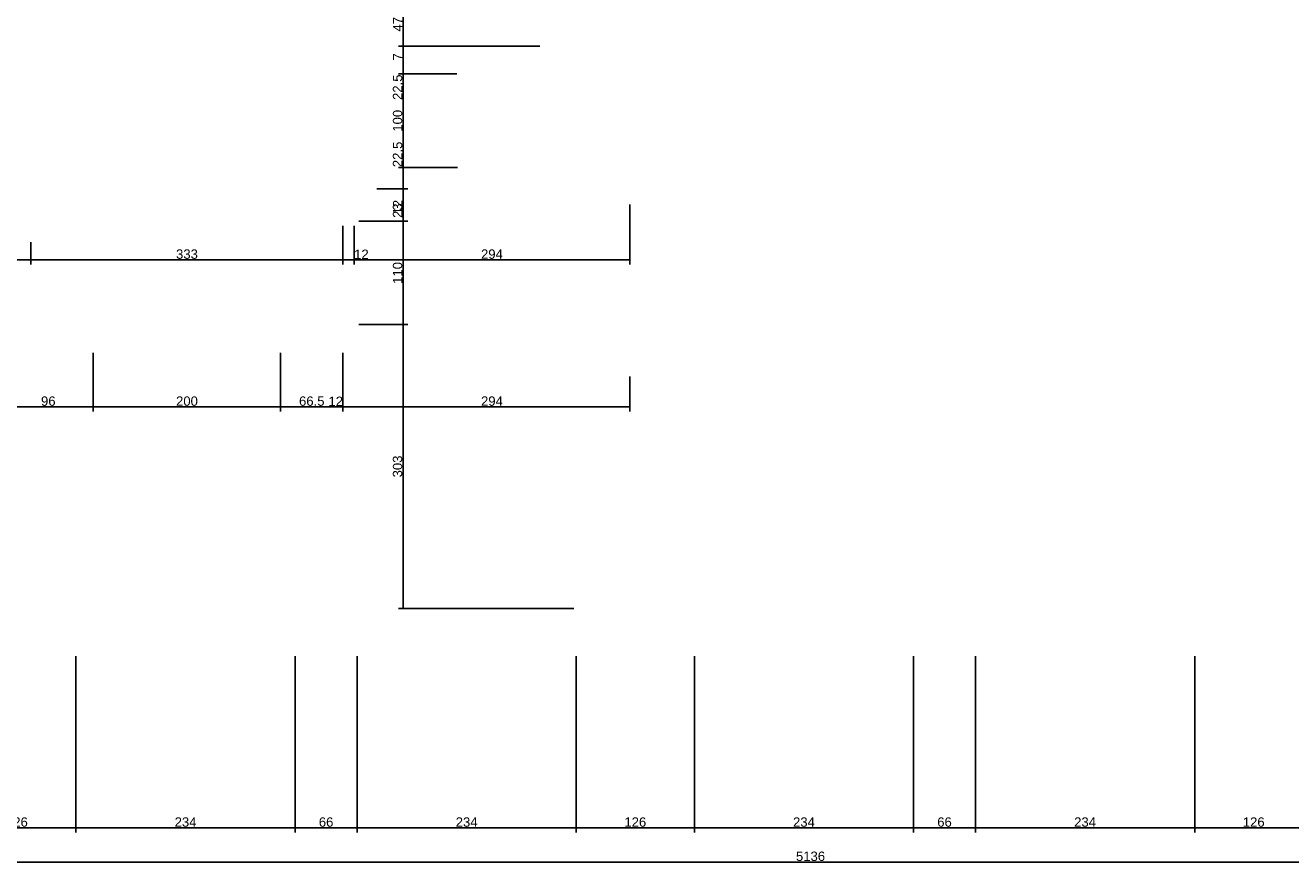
# Model space of a CAD drawing. Header units: millimetres. Extents: x 126553 to 403692, y -95821 to 38049.
# Tile 39 of 256: x 161586 to 162937, y -24824 to -23926. Entities that reach past the tile are written whole.
import ezdxf

# ---------------------------------------------------------------- set-up
doc = ezdxf.new("R2010")
doc.units = ezdxf.units.MM
doc.layers.add('11_wymiary', color=55, linetype='Continuous')
doc.layers.add('11_wymiary @ 50', color=55, linetype='Continuous')
doc.styles.add('11_RJ', font='arial.ttf')
doc.dimstyles.new('11_RJ (cc)', dxfattribs={"dimtxt": 0.2, "dimasz": 0.001, "dimexe": 0.1, "dimexo": 0.1, "dimgap": 0.02, "dimtad": 1, "dimdec": 1, "dimrnd": 0.5, "dimzin": 12, "dimdsep": 46, "dimtxsty": '11_RJ', "dimblk": 'OBLIQUE', "dimcen": 0, "dimdle": 0.01, "dimclrd": 256, "dimclre": 256, "dimclrt": 2, "dimazin": 3, "dimtfac": 1, "dimtdec": 1, "dimtofl": 0, "dimtmove": 0, "dimatfit": 3, "dimldrblk": 'DOT', "dimfxl": 1, "dimtolj": 1, "dimtzin": 13, "dimarcsym": 0})

# ---------------------------------------------------------------- blocks, each defined once
blk = doc.blocks.new('_Oblique')
at = {"color": 0, "linetype": 'ByBlock', "lineweight": -2}
blk.add_line((-0.5, -0.5), (0.5, 0.5), dxfattribs=at)
blk = doc.blocks.new('*D1188')
at = {"layer": '11_wymiary', "lineweight": -2, "transparency": 16777216}
for p, q in [((162834.4, -24599.3), (162834.4, -24787.4)), ((162960.4, -24599.2), (162960.4, -24787.4)), ((162960.9, -24782.4), (162833.9, -24782.4))]:
    blk.add_line(p, q, dxfattribs=at)
at = {"layer": 'Defpoints', "color": 0, "transparency": 16777216}
for p in [(162834.4, -24594.3), (162960.4, -24594.2), (162834.4, -24782.4)]:
    blk.add_point(p, dxfattribs=at)
at = {"layer": '11_wymiary', "lineweight": -2, "transparency": 16777216, "xscale": 0.05, "yscale": 0.05, "zscale": 0.05, "rotation": 180}
blk.add_blockref('_Oblique', (162834.4, -24782.4), dxfattribs=at)
at = {"layer": '11_wymiary', "lineweight": -2, "transparency": 16777216, "xscale": 0.05, "yscale": 0.05, "zscale": 0.05}
blk.add_blockref('_Oblique', (162960.4, -24782.4), dxfattribs=at)
at = {"layer": '11_wymiary', "color": 2, "transparency": 16777216, "insert": (162897.4, -24776.3), "char_height": 10, "attachment_point": 5, "style": '11_RJ'}
blk.add_mtext('\\A1;126', dxfattribs=at)
blk = doc.blocks.new('_Dot')
at = {"color": 0, "linetype": 'ByBlock', "lineweight": -2}
blk.add_line((-0.5, 0), (-1, 0), dxfattribs=at)
at = {"color": 0, "linetype": 'ByBlock', "const_width": 0.5}
blk.add_lwpolyline([(-0.25, 0, 1), (0.25, 0, 1)], format="xyb", close=True, dxfattribs=at)
blk = doc.blocks.new('*D1189')
at = {"layer": '11_wymiary', "lineweight": -2, "transparency": 16777216}
for p, q in [((162600.4, -24599.2), (162600.4, -24787.4)), ((162834.4, -24599.2), (162834.4, -24787.4)), ((162834.9, -24782.4), (162599.9, -24782.4))]:
    blk.add_line(p, q, dxfattribs=at)
at = {"layer": 'Defpoints', "color": 0, "transparency": 16777216}
for p in [(162600.4, -24594.2), (162834.4, -24594.2), (162600.4, -24782.4)]:
    blk.add_point(p, dxfattribs=at)
at = {"layer": '11_wymiary', "lineweight": -2, "transparency": 16777216, "xscale": 0.05, "yscale": 0.05, "zscale": 0.05, "rotation": 180}
blk.add_blockref('_Oblique', (162600.4, -24782.4), dxfattribs=at)
at = {"layer": '11_wymiary', "lineweight": -2, "transparency": 16777216, "xscale": 0.05, "yscale": 0.05, "zscale": 0.05}
blk.add_blockref('_Oblique', (162834.4, -24782.4), dxfattribs=at)
at = {"layer": '11_wymiary', "color": 2, "transparency": 16777216, "insert": (162717.4, -24776.3), "char_height": 10, "attachment_point": 5, "style": '11_RJ'}
blk.add_mtext('\\A1;234', dxfattribs=at)
blk = doc.blocks.new('*D1190')
at = {"layer": '11_wymiary', "lineweight": -2, "transparency": 16777216}
for p, q in [((162534.4, -24599.2), (162534.4, -24787.4)), ((162600.4, -24599.2), (162600.4, -24787.4)), ((162600.9, -24782.4), (162533.9, -24782.4))]:
    blk.add_line(p, q, dxfattribs=at)
at = {"layer": 'Defpoints', "color": 0, "transparency": 16777216}
for p in [(162534.4, -24594.2), (162600.4, -24594.2), (162534.4, -24782.4)]:
    blk.add_point(p, dxfattribs=at)
at = {"layer": '11_wymiary', "lineweight": -2, "transparency": 16777216, "xscale": 0.05, "yscale": 0.05, "zscale": 0.05, "rotation": 180}
blk.add_blockref('_Oblique', (162534.4, -24782.4), dxfattribs=at)
at = {"layer": '11_wymiary', "lineweight": -2, "transparency": 16777216, "xscale": 0.05, "yscale": 0.05, "zscale": 0.05}
blk.add_blockref('_Oblique', (162600.4, -24782.4), dxfattribs=at)
at = {"layer": '11_wymiary', "color": 2, "transparency": 16777216, "insert": (162567.4, -24776.3), "char_height": 10, "attachment_point": 5, "style": '11_RJ'}
blk.add_mtext('\\A1;66', dxfattribs=at)
blk = doc.blocks.new('*D1191')
at = {"layer": '11_wymiary', "lineweight": -2, "transparency": 16777216}
for p, q in [((162300.4, -24599.2), (162300.4, -24787.4)), ((162534.4, -24599.2), (162534.4, -24787.4)), ((162534.9, -24782.4), (162299.9, -24782.4))]:
    blk.add_line(p, q, dxfattribs=at)
at = {"layer": 'Defpoints', "color": 0, "transparency": 16777216}
for p in [(162300.4, -24594.2), (162534.4, -24594.2), (162300.4, -24782.4)]:
    blk.add_point(p, dxfattribs=at)
at = {"layer": '11_wymiary', "lineweight": -2, "transparency": 16777216, "xscale": 0.05, "yscale": 0.05, "zscale": 0.05, "rotation": 180}
blk.add_blockref('_Oblique', (162300.4, -24782.4), dxfattribs=at)
at = {"layer": '11_wymiary', "lineweight": -2, "transparency": 16777216, "xscale": 0.05, "yscale": 0.05, "zscale": 0.05}
blk.add_blockref('_Oblique', (162534.4, -24782.4), dxfattribs=at)
at = {"layer": '11_wymiary', "color": 2, "transparency": 16777216, "insert": (162417.4, -24776.3), "char_height": 10, "attachment_point": 5, "style": '11_RJ'}
blk.add_mtext('\\A1;234', dxfattribs=at)
blk = doc.blocks.new('*D1192')
at = {"layer": '11_wymiary', "lineweight": -2, "transparency": 16777216}
for p, q in [((162174.4, -24599.2), (162174.4, -24787.4)), ((162300.4, -24599.2), (162300.4, -24787.4)), ((162300.9, -24782.4), (162173.9, -24782.4))]:
    blk.add_line(p, q, dxfattribs=at)
at = {"layer": 'Defpoints', "color": 0, "transparency": 16777216}
for p in [(162174.4, -24594.2), (162300.4, -24594.2), (162174.4, -24782.4)]:
    blk.add_point(p, dxfattribs=at)
at = {"layer": '11_wymiary', "lineweight": -2, "transparency": 16777216, "xscale": 0.05, "yscale": 0.05, "zscale": 0.05, "rotation": 180}
blk.add_blockref('_Oblique', (162174.4, -24782.4), dxfattribs=at)
at = {"layer": '11_wymiary', "lineweight": -2, "transparency": 16777216, "xscale": 0.05, "yscale": 0.05, "zscale": 0.05}
blk.add_blockref('_Oblique', (162300.4, -24782.4), dxfattribs=at)
at = {"layer": '11_wymiary', "color": 2, "transparency": 16777216, "insert": (162237.4, -24776.3), "char_height": 10, "attachment_point": 5, "style": '11_RJ'}
blk.add_mtext('\\A1;126', dxfattribs=at)
blk = doc.blocks.new('*D1193')
at = {"layer": '11_wymiary', "lineweight": -2, "transparency": 16777216}
for p, q in [((161874.4, -24599.2), (161874.4, -24787.4)), ((161940.4, -24599.2), (161940.4, -24787.4)), ((161940.9, -24782.4), (161873.9, -24782.4))]:
    blk.add_line(p, q, dxfattribs=at)
at = {"layer": 'Defpoints', "color": 0, "transparency": 16777216}
for p in [(161874.4, -24594.2), (161940.4, -24594.2), (161874.4, -24782.4)]:
    blk.add_point(p, dxfattribs=at)
at = {"layer": '11_wymiary', "lineweight": -2, "transparency": 16777216, "xscale": 0.05, "yscale": 0.05, "zscale": 0.05, "rotation": 180}
blk.add_blockref('_Oblique', (161874.4, -24782.4), dxfattribs=at)
at = {"layer": '11_wymiary', "lineweight": -2, "transparency": 16777216, "xscale": 0.05, "yscale": 0.05, "zscale": 0.05}
blk.add_blockref('_Oblique', (161940.4, -24782.4), dxfattribs=at)
at = {"layer": '11_wymiary', "color": 2, "transparency": 16777216, "insert": (161907.4, -24776.3), "char_height": 10, "attachment_point": 5, "style": '11_RJ'}
blk.add_mtext('\\A1;66', dxfattribs=at)
blk = doc.blocks.new('*D1194')
at = {"layer": '11_wymiary', "lineweight": -2, "transparency": 16777216}
for p, q in [((161940.4, -24599.2), (161940.4, -24787.4)), ((162174.4, -24599.2), (162174.4, -24787.4)), ((162174.9, -24782.4), (161939.9, -24782.4))]:
    blk.add_line(p, q, dxfattribs=at)
at = {"layer": 'Defpoints', "color": 0, "transparency": 16777216}
for p in [(161940.4, -24594.2), (162174.4, -24594.2), (161940.4, -24782.4)]:
    blk.add_point(p, dxfattribs=at)
at = {"layer": '11_wymiary', "lineweight": -2, "transparency": 16777216, "xscale": 0.05, "yscale": 0.05, "zscale": 0.05, "rotation": 180}
blk.add_blockref('_Oblique', (161940.4, -24782.4), dxfattribs=at)
at = {"layer": '11_wymiary', "lineweight": -2, "transparency": 16777216, "xscale": 0.05, "yscale": 0.05, "zscale": 0.05}
blk.add_blockref('_Oblique', (162174.4, -24782.4), dxfattribs=at)
at = {"layer": '11_wymiary', "color": 2, "transparency": 16777216, "insert": (162057.4, -24776.3), "char_height": 10, "attachment_point": 5, "style": '11_RJ'}
blk.add_mtext('\\A1;234', dxfattribs=at)
blk = doc.blocks.new('*D1195')
at = {"layer": '11_wymiary', "lineweight": -2, "transparency": 16777216}
for p, q in [((161640.4, -24599.2), (161640.4, -24787.4)), ((161874.4, -24599.2), (161874.4, -24787.4)), ((161874.9, -24782.4), (161639.9, -24782.4))]:
    blk.add_line(p, q, dxfattribs=at)
at = {"layer": 'Defpoints', "color": 0, "transparency": 16777216}
for p in [(161640.4, -24594.2), (161874.4, -24594.2), (161640.4, -24782.4)]:
    blk.add_point(p, dxfattribs=at)
at = {"layer": '11_wymiary', "lineweight": -2, "transparency": 16777216, "xscale": 0.05, "yscale": 0.05, "zscale": 0.05, "rotation": 180}
blk.add_blockref('_Oblique', (161640.4, -24782.4), dxfattribs=at)
at = {"layer": '11_wymiary', "lineweight": -2, "transparency": 16777216, "xscale": 0.05, "yscale": 0.05, "zscale": 0.05}
blk.add_blockref('_Oblique', (161874.4, -24782.4), dxfattribs=at)
at = {"layer": '11_wymiary', "color": 2, "transparency": 16777216, "insert": (161757.4, -24776.3), "char_height": 10, "attachment_point": 5, "style": '11_RJ'}
blk.add_mtext('\\A1;234', dxfattribs=at)
blk = doc.blocks.new('*D1196')
at = {"layer": '11_wymiary', "lineweight": -2, "transparency": 16777216}
for p, q in [((161514.4, -24599.2), (161514.4, -24787.4)), ((161640.4, -24599.2), (161640.4, -24787.4)), ((161640.9, -24782.4), (161513.9, -24782.4))]:
    blk.add_line(p, q, dxfattribs=at)
at = {"layer": 'Defpoints', "color": 0, "transparency": 16777216}
for p in [(161514.4, -24594.2), (161640.4, -24594.2), (161514.4, -24782.4)]:
    blk.add_point(p, dxfattribs=at)
at = {"layer": '11_wymiary', "lineweight": -2, "transparency": 16777216, "xscale": 0.05, "yscale": 0.05, "zscale": 0.05, "rotation": 180}
blk.add_blockref('_Oblique', (161514.4, -24782.4), dxfattribs=at)
at = {"layer": '11_wymiary', "lineweight": -2, "transparency": 16777216, "xscale": 0.05, "yscale": 0.05, "zscale": 0.05}
blk.add_blockref('_Oblique', (161640.4, -24782.4), dxfattribs=at)
at = {"layer": '11_wymiary', "color": 2, "transparency": 16777216, "insert": (161577.4, -24776.3), "char_height": 10, "attachment_point": 5, "style": '11_RJ'}
blk.add_mtext('\\A1;126', dxfattribs=at)
blk = doc.blocks.new('*D1207')
at = {"layer": '11_wymiary', "lineweight": -2, "transparency": 16777216}
for p, q in [((159856.4, -24599.2), (159856.4, -24823.9)), ((164992.4, -24599.2), (164992.4, -24823.9)), ((164992.9, -24818.9), (159855.9, -24818.9))]:
    blk.add_line(p, q, dxfattribs=at)
at = {"layer": 'Defpoints', "color": 0, "transparency": 16777216}
for p in [(159856.4, -24594.2), (164992.4, -24594.2), (159856.4, -24818.9)]:
    blk.add_point(p, dxfattribs=at)
at = {"layer": '11_wymiary', "lineweight": -2, "transparency": 16777216, "xscale": 0.05, "yscale": 0.05, "zscale": 0.05, "rotation": 180}
blk.add_blockref('_Oblique', (159856.4, -24818.9), dxfattribs=at)
at = {"layer": '11_wymiary', "lineweight": -2, "transparency": 16777216, "xscale": 0.05, "yscale": 0.05, "zscale": 0.05}
blk.add_blockref('_Oblique', (164992.4, -24818.9), dxfattribs=at)
at = {"layer": '11_wymiary', "color": 2, "transparency": 16777216, "insert": (162424.4, -24812.8), "char_height": 10, "attachment_point": 5, "style": '11_RJ'}
blk.add_mtext('\\A1;5136', dxfattribs=at)
blk = doc.blocks.new('*D1238')
at = {"layer": '11_wymiary', "lineweight": -2, "transparency": 16777216}
for p, q in [((161942.4, -24245.1), (161994.8, -24245.1)), ((161989.8, -24548.7), (161989.8, -24244.6)), ((162171.7, -24548.2), (161984.8, -24548.2))]:
    blk.add_line(p, q, dxfattribs=at)
at = {"layer": 'Defpoints', "color": 0, "transparency": 16777216}
for p in [(161937.4, -24245.1), (161989.8, -24245.1), (162176.7, -24548.2)]:
    blk.add_point(p, dxfattribs=at)
at = {"layer": '11_wymiary', "lineweight": -2, "transparency": 16777216, "xscale": 0.05, "yscale": 0.05, "zscale": 0.05}
for p, rotation in [((161989.8, -24245.1), 90), ((161989.8, -24548.2), 270)]:
    blk.add_blockref('_Oblique', p, dxfattribs=dict(at, rotation=rotation))
at = {"layer": '11_wymiary', "color": 2, "transparency": 16777216, "insert": (161983.7, -24396.7), "char_height": 10, "attachment_point": 5, "rotation": 90, "style": '11_RJ'}
blk.add_mtext('\\A1;303', dxfattribs=at)
blk = doc.blocks.new('*D1239')
at = {"layer": '11_wymiary', "lineweight": -2, "transparency": 16777216}
for p, q in [((161942.4, -24135), (161994.8, -24135)), ((161989.8, -24245.6), (161989.8, -24134.5)), ((161942.4, -24245.1), (161994.8, -24245.1))]:
    blk.add_line(p, q, dxfattribs=at)
at = {"layer": 'Defpoints', "color": 0, "transparency": 16777216}
for p in [(161937.4, -24135), (161989.8, -24135), (161937.4, -24245.1)]:
    blk.add_point(p, dxfattribs=at)
at = {"layer": '11_wymiary', "lineweight": -2, "transparency": 16777216, "xscale": 0.05, "yscale": 0.05, "zscale": 0.05}
for p, rotation in [((161989.8, -24135), 90), ((161989.8, -24245.1), 270)]:
    blk.add_blockref('_Oblique', p, dxfattribs=dict(at, rotation=rotation))
at = {"layer": '11_wymiary', "color": 2, "transparency": 16777216, "insert": (161983.7, -24190.1), "char_height": 10, "attachment_point": 5, "rotation": 90, "style": '11_RJ'}
blk.add_mtext('\\A1;110', dxfattribs=at)
blk = doc.blocks.new('*D1240')
at = {"layer": '11_wymiary', "lineweight": -2, "transparency": 16777216}
for p, q in [((161989.8, -24077.7), (161989.8, -24049.5)), ((161989.8, -24100.7), (161989.8, -24077.7)), ((161961.4, -24100.2), (161994.8, -24100.2))]:
    blk.add_line(p, q, dxfattribs=at)
at = {"layer": 'Defpoints', "color": 0, "transparency": 16777216}
for p in [(161989.8, -24077.7), (161989.8, -24077.7), (161956.4, -24100.2)]:
    blk.add_point(p, dxfattribs=at)
at = {"layer": '11_wymiary', "lineweight": -2, "transparency": 16777216, "xscale": 0.05, "yscale": 0.05, "zscale": 0.05}
for p, rotation in [((161989.8, -24077.7), 90), ((161989.8, -24100.2), 270)]:
    blk.add_blockref('_Oblique', p, dxfattribs=dict(at, rotation=rotation))
at = {"layer": '11_wymiary', "color": 2, "transparency": 16777216, "insert": (161983.7, -24063.6), "char_height": 10, "attachment_point": 5, "rotation": 90, "style": '11_RJ'}
blk.add_mtext('\\A1;22.5', dxfattribs=at)
blk = doc.blocks.new('*D1241')
at = {"layer": '11_wymiary', "lineweight": -2, "transparency": 16777216}
for p, q in [((162046.8, -23977.7), (161984.8, -23977.7)), ((161989.8, -24078.2), (161989.8, -23977.2)), ((162047.7, -24077.7), (161984.8, -24077.7))]:
    blk.add_line(p, q, dxfattribs=at)
at = {"layer": 'Defpoints', "color": 0, "transparency": 16777216}
for p in [(161989.8, -23977.7), (162051.8, -23977.7), (162052.7, -24077.7)]:
    blk.add_point(p, dxfattribs=at)
at = {"layer": '11_wymiary', "lineweight": -2, "transparency": 16777216, "xscale": 0.05, "yscale": 0.05, "zscale": 0.05}
for p, rotation in [((161989.8, -23977.7), 90), ((161989.8, -24077.7), 270)]:
    blk.add_blockref('_Oblique', p, dxfattribs=dict(at, rotation=rotation))
at = {"layer": '11_wymiary', "color": 2, "transparency": 16777216, "insert": (161983.7, -24027.7), "char_height": 10, "attachment_point": 5, "rotation": 90, "style": '11_RJ'}
blk.add_mtext('\\A1;100', dxfattribs=at)
blk = doc.blocks.new('*D1242')
at = {"layer": '11_wymiary', "lineweight": -2, "transparency": 16777216}
for p, q in [((162115.8, -23901.2), (161984.8, -23901.2)), ((161989.8, -23948.7), (161989.8, -23900.7)), ((162135.4, -23948.2), (161984.8, -23948.2))]:
    blk.add_line(p, q, dxfattribs=at)
at = {"layer": 'Defpoints', "color": 0, "transparency": 16777216}
for p in [(161989.8, -23901.2), (162120.8, -23901.2), (162140.4, -23948.2)]:
    blk.add_point(p, dxfattribs=at)
at = {"layer": '11_wymiary', "lineweight": -2, "transparency": 16777216, "xscale": 0.05, "yscale": 0.05, "zscale": 0.05}
for p, rotation in [((161989.8, -23901.2), 90), ((161989.8, -23948.2), 270)]:
    blk.add_blockref('_Oblique', p, dxfattribs=dict(at, rotation=rotation))
at = {"layer": '11_wymiary', "color": 2, "transparency": 16777216, "insert": (161983.8, -23924.7), "char_height": 10, "attachment_point": 5, "rotation": 90, "style": '11_RJ'}
blk.add_mtext('\\A1;47', dxfattribs=at)
blk = doc.blocks.new('*D1262')
at = {"layer": '11_wymiary', "lineweight": -2, "transparency": 16777216}
for p, q in [((161592.4, -24157.2), (161592.4, -24181.2)), ((161455.4, -24253.2), (161455.4, -24171.2)), ((161454.9, -24176.2), (161592.9, -24176.2))]:
    blk.add_line(p, q, dxfattribs=at)
at = {"layer": 'Defpoints', "color": 0, "transparency": 16777216}
for p in [(161592.4, -24152.2), (161592.4, -24176.2), (161455.4, -24258.2)]:
    blk.add_point(p, dxfattribs=at)
at = {"layer": '11_wymiary', "lineweight": -2, "transparency": 16777216, "xscale": 0.05, "yscale": 0.05, "zscale": 0.05, "rotation": 180}
blk.add_blockref('_Oblique', (161455.4, -24176.2), dxfattribs=at)
at = {"layer": '11_wymiary', "lineweight": -2, "transparency": 16777216, "xscale": 0.05, "yscale": 0.05, "zscale": 0.05}
blk.add_blockref('_Oblique', (161592.4, -24176.2), dxfattribs=at)
at = {"layer": '11_wymiary', "color": 2, "transparency": 16777216, "insert": (161523.9, -24170.1), "char_height": 10, "attachment_point": 5, "style": '11_RJ'}
blk.add_mtext('\\A1;137', dxfattribs=at)
blk = doc.blocks.new('*D1263')
at = {"layer": '11_wymiary', "lineweight": -2, "transparency": 16777216}
for p, q in [((161925.4, -24140), (161925.4, -24181.2)), ((161592.4, -24157.2), (161592.4, -24181.2)), ((161591.9, -24176.2), (161925.9, -24176.2))]:
    blk.add_line(p, q, dxfattribs=at)
at = {"layer": 'Defpoints', "color": 0, "transparency": 16777216}
for p in [(161925.4, -24135), (161592.4, -24152.2), (161925.4, -24176.2)]:
    blk.add_point(p, dxfattribs=at)
at = {"layer": '11_wymiary', "lineweight": -2, "transparency": 16777216, "xscale": 0.05, "yscale": 0.05, "zscale": 0.05, "rotation": 180}
blk.add_blockref('_Oblique', (161592.4, -24176.2), dxfattribs=at)
at = {"layer": '11_wymiary', "lineweight": -2, "transparency": 16777216, "xscale": 0.05, "yscale": 0.05, "zscale": 0.05}
blk.add_blockref('_Oblique', (161925.4, -24176.2), dxfattribs=at)
at = {"layer": '11_wymiary', "color": 2, "transparency": 16777216, "insert": (161758.9, -24170.1), "char_height": 10, "attachment_point": 5, "style": '11_RJ'}
blk.add_mtext('\\A1;333', dxfattribs=at)
blk = doc.blocks.new('*D1264')
at = {"layer": '11_wymiary', "lineweight": -2, "transparency": 16777216}
for p, q in [((161925.4, -24140), (161925.4, -24181.2)), ((161937.4, -24140), (161937.4, -24181.2)), ((161924.9, -24176.2), (161937.4, -24176.2)), ((161937.4, -24176.2), (161952.7, -24176.2))]:
    blk.add_line(p, q, dxfattribs=at)
at = {"layer": 'Defpoints', "color": 0, "transparency": 16777216}
for p in [(161925.4, -24135), (161937.4, -24135), (161937.4, -24176.2)]:
    blk.add_point(p, dxfattribs=at)
at = {"layer": '11_wymiary', "lineweight": -2, "transparency": 16777216, "xscale": 0.05, "yscale": 0.05, "zscale": 0.05, "rotation": 180}
blk.add_blockref('_Oblique', (161925.4, -24176.2), dxfattribs=at)
at = {"layer": '11_wymiary', "lineweight": -2, "transparency": 16777216, "xscale": 0.05, "yscale": 0.05, "zscale": 0.05}
blk.add_blockref('_Oblique', (161937.4, -24176.2), dxfattribs=at)
at = {"layer": '11_wymiary', "color": 2, "transparency": 16777216, "insert": (161945.1, -24170.2), "char_height": 10, "attachment_point": 5, "style": '11_RJ'}
blk.add_mtext('\\A1;12', dxfattribs=at)
blk = doc.blocks.new('*D1265')
at = {"layer": '11_wymiary', "lineweight": -2, "transparency": 16777216}
for p, q in [((162231.4, -24117.2), (162231.4, -24181.2)), ((161937.4, -24140), (161937.4, -24181.2)), ((161936.9, -24176.2), (162231.9, -24176.2))]:
    blk.add_line(p, q, dxfattribs=at)
at = {"layer": 'Defpoints', "color": 0, "transparency": 16777216}
for p in [(162231.4, -24112.2), (161937.4, -24135), (162231.4, -24176.2)]:
    blk.add_point(p, dxfattribs=at)
at = {"layer": '11_wymiary', "lineweight": -2, "transparency": 16777216, "xscale": 0.05, "yscale": 0.05, "zscale": 0.05, "rotation": 180}
blk.add_blockref('_Oblique', (161937.4, -24176.2), dxfattribs=at)
at = {"layer": '11_wymiary', "lineweight": -2, "transparency": 16777216, "xscale": 0.05, "yscale": 0.05, "zscale": 0.05}
blk.add_blockref('_Oblique', (162231.4, -24176.2), dxfattribs=at)
at = {"layer": '11_wymiary', "color": 2, "transparency": 16777216, "insert": (162084.4, -24170.1), "char_height": 10, "attachment_point": 5, "style": '11_RJ'}
blk.add_mtext('\\A1;294', dxfattribs=at)
blk = doc.blocks.new('*D1312')
at = {"layer": '11_wymiary', "lineweight": -2, "transparency": 16777216}
for p, q in [((161989.8, -23954.7), (161989.8, -23977.7)), ((161989.8, -23977.7), (161989.8, -24006))]:
    blk.add_line(p, q, dxfattribs=at)
at = {"layer": 'Defpoints', "color": 0, "transparency": 16777216}
for p in [(161989.8, -23955.2), (161989.8, -23977.7), (161989.8, -23977.7)]:
    blk.add_point(p, dxfattribs=at)
at = {"layer": '11_wymiary', "lineweight": -2, "transparency": 16777216, "xscale": 0.05, "yscale": 0.05, "zscale": 0.05}
for p, rotation in [((161989.8, -23955.2), 90), ((161989.8, -23977.7), 270)]:
    blk.add_blockref('_Oblique', p, dxfattribs=dict(at, rotation=rotation))
at = {"layer": '11_wymiary', "color": 2, "transparency": 16777216, "insert": (161983.7, -23991.9), "char_height": 10, "attachment_point": 5, "rotation": 90, "style": '11_RJ'}
blk.add_mtext('\\A1;22.5', dxfattribs=at)
blk = doc.blocks.new('*D1333')
at = {"layer": '11_wymiary', "lineweight": -2, "transparency": 16777216}
for p, q in [((161989.8, -23947.7), (161989.8, -23955.2)), ((161989.8, -23955.2), (161989.8, -23963.8))]:
    blk.add_line(p, q, dxfattribs=at)
at = {"layer": 'Defpoints', "color": 0, "transparency": 16777216}
for p in [(161989.8, -23948.2), (161989.8, -23955.2), (161989.8, -23955.2)]:
    blk.add_point(p, dxfattribs=at)
at = {"layer": '11_wymiary', "lineweight": -2, "transparency": 16777216, "xscale": 0.05, "yscale": 0.05, "zscale": 0.05}
for p, rotation in [((161989.8, -23948.2), 90), ((161989.8, -23955.2), 270)]:
    blk.add_blockref('_Oblique', p, dxfattribs=dict(at, rotation=rotation))
at = {"layer": '11_wymiary', "color": 2, "transparency": 16777216, "insert": (161983.8, -23959.5), "char_height": 10, "attachment_point": 5, "rotation": 90, "style": '11_RJ'}
blk.add_mtext('\\A1;7', dxfattribs=at)
blk = doc.blocks.new('*D1334')
at = {"layer": '11_wymiary', "lineweight": -2, "transparency": 16777216}
for p, q in [((161989.8, -24099.7), (161989.8, -24112.2)), ((161989.8, -24112.2), (161989.8, -24127.6))]:
    blk.add_line(p, q, dxfattribs=at)
at = {"layer": 'Defpoints', "color": 0, "transparency": 16777216}
for p in [(161989.8, -24100.2), (161989.8, -24112.2), (161989.8, -24112.2)]:
    blk.add_point(p, dxfattribs=at)
at = {"layer": '11_wymiary', "lineweight": -2, "transparency": 16777216, "xscale": 0.05, "yscale": 0.05, "zscale": 0.05}
for p, rotation in [((161989.8, -24100.2), 90), ((161989.8, -24112.2), 270)]:
    blk.add_blockref('_Oblique', p, dxfattribs=dict(at, rotation=rotation))
at = {"layer": '11_wymiary', "color": 2, "transparency": 16777216, "insert": (161983.8, -24119.9), "char_height": 10, "attachment_point": 5, "rotation": 90, "style": '11_RJ'}
blk.add_mtext('\\A1;12', dxfattribs=at)
blk = doc.blocks.new('*D1335')
at = {"layer": '11_wymiary', "lineweight": -2, "transparency": 16777216}
blk.add_line((161989.8, -24135.5), (161989.8, -24111.7), dxfattribs=at)
at = {"layer": 'Defpoints', "color": 0, "transparency": 16777216}
for p in [(161989.8, -24112.2), (161989.8, -24112.2), (161989.8, -24135)]:
    blk.add_point(p, dxfattribs=at)
at = {"layer": '11_wymiary', "lineweight": -2, "transparency": 16777216, "xscale": 0.05, "yscale": 0.05, "zscale": 0.05}
for p, rotation in [((161989.8, -24112.2), 90), ((161989.8, -24135), 270)]:
    blk.add_blockref('_Oblique', p, dxfattribs=dict(at, rotation=rotation))
at = {"layer": '11_wymiary', "color": 2, "transparency": 16777216, "insert": (161983.7, -24123.6), "char_height": 10, "attachment_point": 5, "rotation": 90, "style": '11_RJ'}
blk.add_mtext('\\A1;23', dxfattribs=at)
blk = doc.blocks.new('*D1395')
at = {"layer": '11_wymiary', "lineweight": -2, "transparency": 16777216}
for p, q in [((162231.4, -24300.5), (162231.4, -24338.1)), ((162231.9, -24333.1), (161936.9, -24333.1))]:
    blk.add_line(p, q, dxfattribs=at)
at = {"layer": 'Defpoints', "color": 0, "transparency": 16777216}
for p in [(162231.4, -24295.5), (161937.4, -24333.1), (161937.4, -24333.1)]:
    blk.add_point(p, dxfattribs=at)
at = {"layer": '11_wymiary', "lineweight": -2, "transparency": 16777216, "xscale": 0.05, "yscale": 0.05, "zscale": 0.05, "rotation": 180}
blk.add_blockref('_Oblique', (161937.4, -24333.1), dxfattribs=at)
at = {"layer": '11_wymiary', "lineweight": -2, "transparency": 16777216, "xscale": 0.05, "yscale": 0.05, "zscale": 0.05}
blk.add_blockref('_Oblique', (162231.4, -24333.1), dxfattribs=at)
at = {"layer": '11_wymiary', "color": 2, "transparency": 16777216, "insert": (162084.4, -24327), "char_height": 10, "attachment_point": 5, "style": '11_RJ'}
blk.add_mtext('\\A1;294', dxfattribs=at)
blk = doc.blocks.new('*D1396')
at = {"layer": '11_wymiary', "lineweight": -2, "transparency": 16777216}
for p, q in [((161925.4, -24275.4), (161925.4, -24338.1)), ((161925.4, -24333.1), (161910, -24333.1)), ((161937.9, -24333.1), (161925.4, -24333.1))]:
    blk.add_line(p, q, dxfattribs=at)
at = {"layer": 'Defpoints', "color": 0, "transparency": 16777216}
for p in [(161925.4, -24270.4), (161925.4, -24333.1), (161937.4, -24333.1)]:
    blk.add_point(p, dxfattribs=at)
at = {"layer": '11_wymiary', "lineweight": -2, "transparency": 16777216, "xscale": 0.05, "yscale": 0.05, "zscale": 0.05, "rotation": 180}
blk.add_blockref('_Oblique', (161925.4, -24333.1), dxfattribs=at)
at = {"layer": '11_wymiary', "lineweight": -2, "transparency": 16777216, "xscale": 0.05, "yscale": 0.05, "zscale": 0.05}
blk.add_blockref('_Oblique', (161937.4, -24333.1), dxfattribs=at)
at = {"layer": '11_wymiary', "color": 2, "transparency": 16777216, "insert": (161917.7, -24327.1), "char_height": 10, "attachment_point": 5, "style": '11_RJ'}
blk.add_mtext('\\A1;12', dxfattribs=at)
blk = doc.blocks.new('*D1397')
at = {"layer": '11_wymiary', "lineweight": -2, "transparency": 16777216}
for p, q in [((161858.9, -24275.4), (161858.9, -24338.1)), ((161925.4, -24275.4), (161925.4, -24338.1)), ((161925.9, -24333.1), (161858.4, -24333.1))]:
    blk.add_line(p, q, dxfattribs=at)
at = {"layer": 'Defpoints', "color": 0, "transparency": 16777216}
for p in [(161858.9, -24270.4), (161925.4, -24270.4), (161858.9, -24333.1)]:
    blk.add_point(p, dxfattribs=at)
at = {"layer": '11_wymiary', "lineweight": -2, "transparency": 16777216, "xscale": 0.05, "yscale": 0.05, "zscale": 0.05, "rotation": 180}
blk.add_blockref('_Oblique', (161858.9, -24333.1), dxfattribs=at)
at = {"layer": '11_wymiary', "lineweight": -2, "transparency": 16777216, "xscale": 0.05, "yscale": 0.05, "zscale": 0.05}
blk.add_blockref('_Oblique', (161925.4, -24333.1), dxfattribs=at)
at = {"layer": '11_wymiary', "color": 2, "transparency": 16777216, "insert": (161892.1, -24327), "char_height": 10, "attachment_point": 5, "style": '11_RJ'}
blk.add_mtext('\\A1;66.5', dxfattribs=at)
blk = doc.blocks.new('*D1398')
at = {"layer": '11_wymiary', "lineweight": -2, "transparency": 16777216}
for p, q in [((161658.9, -24275.3), (161658.9, -24338.1)), ((161858.9, -24275.4), (161858.9, -24338.1)), ((161859.4, -24333.1), (161658.4, -24333.1))]:
    blk.add_line(p, q, dxfattribs=at)
at = {"layer": 'Defpoints', "color": 0, "transparency": 16777216}
for p in [(161658.9, -24270.3), (161858.9, -24270.4), (161658.9, -24333.1)]:
    blk.add_point(p, dxfattribs=at)
at = {"layer": '11_wymiary', "lineweight": -2, "transparency": 16777216, "xscale": 0.05, "yscale": 0.05, "zscale": 0.05, "rotation": 180}
blk.add_blockref('_Oblique', (161658.9, -24333.1), dxfattribs=at)
at = {"layer": '11_wymiary', "lineweight": -2, "transparency": 16777216, "xscale": 0.05, "yscale": 0.05, "zscale": 0.05}
blk.add_blockref('_Oblique', (161858.9, -24333.1), dxfattribs=at)
at = {"layer": '11_wymiary', "color": 2, "transparency": 16777216, "insert": (161758.9, -24327), "char_height": 10, "attachment_point": 5, "style": '11_RJ'}
blk.add_mtext('\\A1;200', dxfattribs=at)
blk = doc.blocks.new('*D1399')
at = {"layer": '11_wymiary', "lineweight": -2, "transparency": 16777216}
for p, q in [((161563, -24275.2), (161563, -24338.1)), ((161658.9, -24275.3), (161658.9, -24338.1)), ((161659.4, -24333.1), (161562.5, -24333.1))]:
    blk.add_line(p, q, dxfattribs=at)
at = {"layer": 'Defpoints', "color": 0, "transparency": 16777216}
for p in [(161563, -24270.2), (161658.9, -24270.3), (161563, -24333.1)]:
    blk.add_point(p, dxfattribs=at)
at = {"layer": '11_wymiary', "lineweight": -2, "transparency": 16777216, "xscale": 0.05, "yscale": 0.05, "zscale": 0.05, "rotation": 180}
blk.add_blockref('_Oblique', (161563, -24333.1), dxfattribs=at)
at = {"layer": '11_wymiary', "lineweight": -2, "transparency": 16777216, "xscale": 0.05, "yscale": 0.05, "zscale": 0.05}
blk.add_blockref('_Oblique', (161658.9, -24333.1), dxfattribs=at)
at = {"layer": '11_wymiary', "color": 2, "transparency": 16777216, "insert": (161610.9, -24327), "char_height": 10, "attachment_point": 5, "style": '11_RJ'}
blk.add_mtext('\\A1;96', dxfattribs=at)

msp = doc.modelspace()

# ---------------------------------------------------------------- dimensions: what is measured, and where the dimension line sits
at = {"layer": '11_wymiary @ 50'}
for base, p1, p2, picture, middle in [((161989.78786, -23901.24344), (162140.36721, -23948.24344), (162120.84788, -23901.24344), '*D1242', (161983.78786, -23924.74344)), ((161989.78786, -23977.74344), (161989.78786, -23955.24344), (161989.78786, -23977.74344), '*D1312', (161983.68213, -23991.90394)), ((161989.78786, -23955.24344), (161989.78786, -23948.24344), (161989.78786, -23955.24344), '*D1333', (161983.78786, -23959.53014)), ((161989.78786, -23977.74344), (162052.65937, -24077.74344), (162051.75433, -23977.74344), '*D1241', (161983.68213, -24027.74344)), ((161989.78786, -24077.74344), (161956.36721, -24100.24344), (161989.78786, -24077.74344), '*D1240', (161983.68213, -24063.58293)), ((161989.78786, -24112.24344), (161989.78786, -24100.24344), (161989.78786, -24112.24344), '*D1334', (161983.7674, -24119.93396)), ((161989.78786, -24112.24344), (161989.78786, -24135.04007), (161989.78786, -24112.24344), '*D1335', (161983.67872, -24123.64175)), ((161989.78786, -24135.04007), (161937.36721, -24245.12581), (161937.36721, -24135.04007), '*D1239', (161983.68213, -24190.08294)), ((161989.78786, -24245.12581), (162176.74221, -24548.24344), (161937.36721, -24245.12581), '*D1238', (161983.67872, -24396.68462))]:
    dim = msp.add_linear_dim(base=base, p1=p1, p2=p2, angle=90, dimstyle='11_RJ (cc)', override={"dimscale": 50, "dimtix": 0, "dimtofl": 0, "dimtmove": 0, "dimatfit": 3}, dxfattribs=at)
    dim.commit()
    dim.dimension.update_dxf_attribs({"geometry": picture, "text_midpoint": middle})
for base, p1, p2, picture, middle in [((162231.36721, -24176.18399), (161937.36721, -24135.04007), (162231.36721, -24112.24344), '*D1265', (162084.36721, -24170.07826)), ((161925.36721, -24176.18399), (161592.36721, -24152.24344), (161925.36721, -24135.04007), '*D1263', (161758.86721, -24170.07485)), ((161937.36721, -24176.18399), (161925.36721, -24135.04007), (161937.36721, -24135.04007), '*D1264', (161945.05773, -24170.16352)), ((161592.36721, -24176.18399), (161455.36721, -24258.24344), (161592.36721, -24152.24344), '*D1262', (161523.86721, -24170.07485)), ((161563.02464, -24333.08255), (161658.86721, -24270.34568), (161563.02464, -24270.24344), '*D1399', (161610.94593, -24326.97682)), ((161658.86721, -24333.08255), (161858.86721, -24270.37975), (161658.86721, -24270.34568), '*D1398', (161758.86721, -24326.97682)), ((161858.86721, -24333.08255), (161925.36721, -24270.37975), (161858.86721, -24270.37975), '*D1397', (161892.11721, -24326.97682)), ((161925.36721, -24333.08255), (161937.36721, -24333.08255), (161925.36721, -24270.37975), '*D1396', (161917.67669, -24327.06209)), ((161937.36721, -24333.08255), (162231.36721, -24295.49344), (161937.36721, -24333.08255), '*D1395', (162084.36721, -24326.97682)), ((159856.36721, -24818.88031), (164992.36721, -24594.24344), (159856.36721, -24594.24344), '*D1207', (162424.36721, -24812.77116)), ((161514.36721, -24782.41342), (161640.36721, -24594.24344), (161514.36721, -24594.24344), '*D1196', (161577.36721, -24776.30769)), ((161640.36721, -24782.41342), (161874.36721, -24594.24344), (161640.36721, -24594.24344), '*D1195', (161757.36721, -24776.30428)), ((161874.36721, -24782.41342), (161940.36721, -24594.24344), (161874.36721, -24594.24344), '*D1193', (161907.36721, -24776.30769)), ((161940.36721, -24782.41342), (162174.36721, -24594.24344), (161940.36721, -24594.24344), '*D1194', (162057.36721, -24776.30428)), ((162174.36721, -24782.41342), (162300.36721, -24594.24344), (162174.36721, -24594.24344), '*D1192', (162237.36721, -24776.30769)), ((162300.36721, -24782.41342), (162534.36721, -24594.24344), (162300.36721, -24594.24344), '*D1191', (162417.36721, -24776.30428)), ((162534.36721, -24782.41342), (162600.36721, -24594.24344), (162534.36721, -24594.24344), '*D1190', (162567.36721, -24776.30769)), ((162600.36721, -24782.41342), (162834.36721, -24594.24344), (162600.36721, -24594.24344), '*D1189', (162717.36721, -24776.30428)), ((162834.35286, -24782.41342), (162960.36721, -24594.24344), (162834.35286, -24594.25522), '*D1188', (162897.36003, -24776.30769))]:
    dim = msp.add_linear_dim(base=base, p1=p1, p2=p2, dimstyle='11_RJ (cc)', override={"dimscale": 50, "dimtix": 0, "dimtofl": 0, "dimtmove": 0, "dimatfit": 3}, dxfattribs=at)
    dim.commit()
    dim.dimension.update_dxf_attribs({"geometry": picture, "text_midpoint": middle})

doc.saveas('drawing.dxf')
